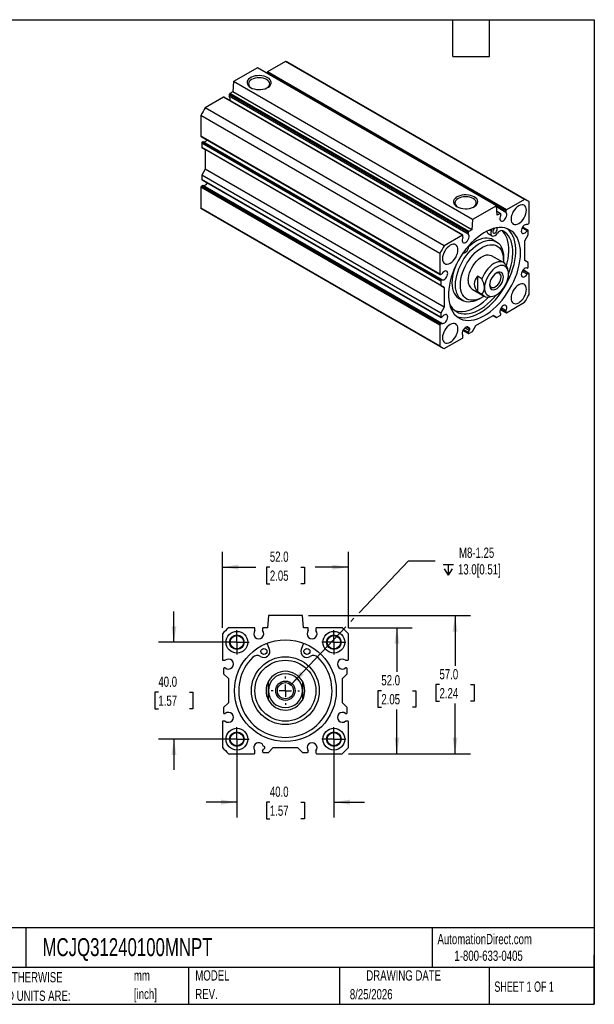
# Model space of a CAD drawing. Header units: millimetres. Extents: x 13 to 546, y 13 to 419.
# Tile 2 of 2: x 309 to 546, y 13 to 419. Entities that reach past the tile are written whole.
import ezdxf

# ---------------------------------------------------------------- set-up
doc = ezdxf.new("R2010")
doc.units = ezdxf.units.MM
doc.header["$LTSCALE"] = 2
doc.linetypes.add('SLD-Center', pattern=[19.05, 15.24, -1.27, 1.27, -1.27])
doc.linetypes.add('SLD-Solid', pattern=[0])
doc.layers.add('CENTER', color=40, linetype='SLD-Center')
doc.layers.add('DIMENSIONS', color=140, linetype='SLD-Solid', lineweight=25)
doc.layers.add('TEXT', color=140, linetype='SLD-Solid', lineweight=25)
doc.styles.add('SLDTEXTSTYLE0', font='TXT', dxfattribs={"width": 0.7})
doc.styles.add('SLDTEXTSTYLE1', font='TXT', dxfattribs={"width": 0.65})
doc.dimstyles.new('SLDDIMSTYLE1', dxfattribs={"dimtxt": 4.316016, "dimasz": 6.604, "dimexe": 0, "dimexo": 0.0625, "dimgap": 1.079004, "dimtad": 0, "dimtih": 1, "dimtoh": 1, "dimdec": 1, "dimrnd": 1e-09, "dimzin": 4, "dimdsep": 46, "dimtxsty": 'SLDTEXTSTYLE0', "dimsah": 1, "dimcen": 0.09, "dimadec": 0, "dimazin": 1, "dimtfac": 1, "dimtdec": 1, "dimtmove": 0, "dimatfit": 0, "dimfxl": 0, "dimfrac": 2, "dimtolj": 1, "dimtzin": 12, "dimarcsym": 0})
doc.dimstyles.new('SLDDIMSTYLE3', dxfattribs={"dimtxt": 4.316016, "dimasz": 6.604, "dimexe": 0, "dimexo": 0.0625, "dimgap": 1.079004, "dimtad": 0, "dimtih": 1, "dimtoh": 1, "dimdec": 1, "dimrnd": 1e-09, "dimzin": 4, "dimdsep": 46, "dimtxsty": 'SLDTEXTSTYLE0', "dimsah": 1, "dimcen": 0.09, "dimadec": 0, "dimazin": 1, "dimtfac": 1, "dimtdec": 1, "dimtofl": 0, "dimtmove": 0, "dimatfit": 3, "dimfxl": 0, "dimfrac": 2, "dimtolj": 1, "dimtzin": 12, "dimarcsym": 0})
doc.dimstyles.new('SLDDIMSTYLE4', dxfattribs={"dimtxt": 4.316016, "dimasz": 6.604, "dimexe": 0, "dimexo": 0.0625, "dimgap": 1.079004, "dimtad": 0, "dimtih": 1, "dimtoh": 1, "dimdec": 1, "dimrnd": 1e-09, "dimzin": 12, "dimdsep": 46, "dimtxsty": 'SLDTEXTSTYLE0', "dimsah": 1, "dimcen": 0, "dimadec": 0, "dimazin": 3, "dimtfac": 1, "dimtdec": 1, "dimtofl": 0, "dimtmove": 0, "dimatfit": 3, "dimfxl": 0, "dimfrac": 2, "dimtolj": 1, "dimtzin": 12, "dimarcsym": 0})

# ---------------------------------------------------------------- blocks, each defined once
blk = doc.blocks.new('SW_NOTE_0')
at = {"layer": 'TEXT', "color": 0, "char_height": 4.233, "attachment_point": 1, "style": 'SLDTEXTSTYLE0'}
for s, insert in [('mm', (0, 5.46)), ('[inch]', (0, -2.19))]:
    blk.add_mtext(s, dxfattribs=dict(at, insert=insert))
blk = doc.blocks.new('SW_NOTE_0_1')
at = {"layer": 'TEXT', "color": 0, "char_height": 4.2333, "attachment_point": 1, "style": 'SLDTEXTSTYLE0'}
for s, insert in [('UNLESS OTHERWISE', (0, 5.46)), ('SPECIFIED UNITS ARE:', (0, -2.19))]:
    blk.add_mtext(s, dxfattribs=dict(at, insert=insert))
blk = doc.blocks.new('SW_NOTE_0_6')
at = {"layer": 'TEXT', "color": 0, "char_height": 4.233, "attachment_point": 1, "style": 'SLDTEXTSTYLE0'}
for s, insert in [('MODEL', (0, 5.46)), ('REV.', (0, -2.19))]:
    blk.add_mtext(s, dxfattribs=dict(at, insert=insert))
blk = doc.blocks.new('_D_7')
at = {"layer": 'DIMENSIONS'}
for p, q in [((372.64, 162.14), (372.64, 174.84)), ((396.1, 162.14), (366.29, 162.14)), ((366.23, 141.55), (364.78, 141.55)), ((364.78, 141.55), (364.78, 134.69)), ((379.06, 141.55), (380.51, 141.55)), ((380.51, 141.55), (380.51, 134.69)), ((364.78, 134.69), (366.23, 134.69)), ((380.51, 134.69), (379.06, 134.69)), ((396.1, 122.14), (366.29, 122.14)), ((372.64, 122.14), (372.64, 109.44))]:
    blk.add_line(p, q, dxfattribs=at)
for points in [[(372.64, 162.14), (373.66, 168.75), (371.63, 168.75)], [(372.64, 122.14), (371.63, 115.54), (373.66, 115.54)]]:
    blk.add_solid(points, dxfattribs=at)
at = {"layer": 'DIMENSIONS', "char_height": 4.233, "attachment_point": 1, "style": 'SLDTEXTSTYLE0'}
for s, insert in [('40.0', (366.23, 147.97)), ('1.57', (366.23, 140.14))]:
    blk.add_mtext(s, dxfattribs=dict(at, insert=insert))
blk = doc.blocks.new('_D_8')
at = {"layer": 'DIMENSIONS'}
for p, q in [((398.64, 119.6), (398.64, 89.79)), ((438.64, 119.6), (438.64, 89.79)), ((398.64, 96.14), (385.94, 96.14)), ((412.23, 96.14), (410.78, 96.14)), ((410.78, 96.14), (410.78, 89.28)), ((425.06, 96.14), (426.51, 96.14)), ((426.51, 96.14), (426.51, 89.28)), ((438.64, 96.14), (451.34, 96.14)), ((410.78, 89.28), (412.23, 89.28)), ((426.51, 89.28), (425.06, 89.28))]:
    blk.add_line(p, q, dxfattribs=at)
for points in [[(398.64, 96.14), (392.04, 97.16), (392.04, 95.13)], [(438.64, 96.14), (445.25, 95.13), (445.25, 97.16)]]:
    blk.add_solid(points, dxfattribs=at)
at = {"layer": 'DIMENSIONS', "char_height": 4.233, "attachment_point": 1, "style": 'SLDTEXTSTYLE0'}
for s, insert in [('40.0', (412.23, 102.57)), ('1.57', (412.23, 94.74))]:
    blk.add_mtext(s, dxfattribs=dict(at, insert=insert))
blk = doc.blocks.new('_D_9')
at = {"layer": 'DIMENSIONS'}
for p, q in [((444.61, 168.14), (470.99, 168.14)), ((464.64, 168.14), (464.64, 149.97)), ((458.23, 142.14), (456.78, 142.14)), ((456.78, 142.14), (456.78, 135.28)), ((471.06, 142.14), (472.51, 142.14)), ((472.51, 142.14), (472.51, 135.28)), ((456.78, 135.28), (458.23, 135.28)), ((464.64, 116.14), (464.64, 134.32)), ((472.51, 135.28), (471.06, 135.28)), ((444.61, 116.14), (470.99, 116.14))]:
    blk.add_line(p, q, dxfattribs=at)
for points in [[(464.64, 168.14), (463.63, 161.54), (465.66, 161.54)], [(464.64, 116.14), (465.66, 122.75), (463.63, 122.75)]]:
    blk.add_solid(points, dxfattribs=at)
at = {"layer": 'DIMENSIONS', "char_height": 4.233, "attachment_point": 1, "style": 'SLDTEXTSTYLE0'}
for s, insert in [('52.0', (458.23, 148.57)), ('2.05', (458.23, 140.74))]:
    blk.add_mtext(s, dxfattribs=dict(at, insert=insert))
blk = doc.blocks.new('_D_10')
at = {"layer": 'DIMENSIONS'}
for p, q in [((428.18, 173.14), (494.99, 173.14)), ((488.64, 173.14), (488.64, 152.47)), ((482.23, 144.64), (480.78, 144.64)), ((480.78, 144.64), (480.78, 137.78)), ((495.06, 144.64), (496.51, 144.64)), ((496.51, 144.64), (496.51, 137.78)), ((480.78, 137.78), (482.23, 137.78)), ((488.64, 116.14), (488.64, 136.82)), ((496.51, 137.78), (495.06, 137.78)), ((444.61, 116.14), (494.99, 116.14))]:
    blk.add_line(p, q, dxfattribs=at)
for points in [[(488.64, 173.14), (487.63, 166.54), (489.66, 166.54)], [(488.64, 116.14), (489.66, 122.75), (487.63, 122.75)]]:
    blk.add_solid(points, dxfattribs=at)
at = {"layer": 'DIMENSIONS', "char_height": 4.233, "attachment_point": 1, "style": 'SLDTEXTSTYLE0'}
for s, insert in [('57.0', (482.23, 151.07)), ('2.24', (482.23, 143.24))]:
    blk.add_mtext(s, dxfattribs=dict(at, insert=insert))
blk = doc.blocks.new('SW_SYMBOL_HOLE_DEPTH')
at = {"layer": 'DIMENSIONS', "color": 0}
for p, q in [((0, 1750), (1600, 1750)), ((800, 1750), (800, 150)), ((200, 1110), (800, 150)), ((1400, 1110), (800, 150))]:
    blk.add_line(p, q, dxfattribs=at)
blk = doc.blocks.new('_D_11')
at = {"layer": 'DIMENSIONS'}
for p, q in [((449.04, 174.25), (469.39, 195.75)), ((469.39, 195.75), (480.5, 195.75)), ((445.69, 170.72), (446.94, 172.04)), ((420.93, 144.56), (443.6, 168.5))]:
    blk.add_line(p, q, dxfattribs=at)
blk.add_solid([(420.93, 144.56), (426.21, 148.65), (424.73, 150.05)], dxfattribs=at)
at = {"layer": 'DIMENSIONS', "xscale": 0.002688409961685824, "yscale": 0.002688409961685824, "zscale": 0.002688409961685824}
blk.add_blockref('SW_SYMBOL_HOLE_DEPTH', (483.68, 189.46), dxfattribs=at)
at = {"layer": 'DIMENSIONS', "char_height": 4.233, "attachment_point": 1, "style": 'SLDTEXTSTYLE0'}
for s, insert in [('M8-1.25', (490.28, 201.21)), ('13.0[0.51]', (489.85, 194.35))]:
    blk.add_mtext(s, dxfattribs=dict(at, insert=insert))
blk = doc.blocks.new('_D_12')
at = {"layer": 'DIMENSIONS'}
for p, q in [((392.64, 168.11), (392.64, 199.49)), ((444.64, 168.11), (444.64, 199.49)), ((392.64, 193.14), (406.38, 193.14)), ((412.23, 193.14), (410.78, 193.14)), ((410.78, 193.14), (410.78, 186.28)), ((425.06, 193.14), (426.51, 193.14)), ((426.51, 193.14), (426.51, 186.28)), ((444.64, 193.14), (430.91, 193.14)), ((410.78, 186.28), (412.23, 186.28)), ((426.51, 186.28), (425.06, 186.28))]:
    blk.add_line(p, q, dxfattribs=at)
for points in [[(392.64, 193.14), (399.25, 192.13), (399.25, 194.16)], [(444.64, 193.14), (438.04, 194.16), (438.04, 192.13)]]:
    blk.add_solid(points, dxfattribs=at)
at = {"layer": 'DIMENSIONS', "char_height": 4.233, "attachment_point": 1, "style": 'SLDTEXTSTYLE0'}
for s, insert in [('52.0', (412.23, 199.57)), ('2.05', (412.23, 191.74))]:
    blk.add_mtext(s, dxfattribs=dict(at, insert=insert))
blk = doc.blocks.new('SW_CENTERMARKSYMBOL_0')
at = {"layer": 'CENTER', "color": 0}
for p, q in [((0, 2.54), (0, 4.9985)), ((-2.54, 0), (-4.9985, 0)), ((0, 0), (-2.54, 0)), ((0, 0), (0, 2.54)), ((0, 0), (0, -2.54)), ((0, 0), (2.54, 0)), ((2.54, 0), (4.9985, 0)), ((0, -2.54), (0, -4.9985))]:
    blk.add_line(p, q, dxfattribs=at)
blk = doc.blocks.new('SW_CENTERMARKSYMBOL_1')
at = {"layer": 'CENTER', "color": 0}
for p, q in [((0, 2.54), (0, 4.9985)), ((-2.54, 0), (-4.9985, 0)), ((0, 0), (-2.54, 0)), ((0, 0), (0, 2.54)), ((0, 0), (0, -2.54)), ((0, 0), (2.54, 0)), ((2.54, 0), (4.9985, 0)), ((0, -2.54), (0, -4.9985))]:
    blk.add_line(p, q, dxfattribs=at)
blk = doc.blocks.new('SW_CENTERMARKSYMBOL_2')
at = {"layer": 'CENTER', "color": 0}
for p, q in [((0, 2.54), (0, 4.9985)), ((-2.54, 0), (-4.9985, 0)), ((0, 0), (-2.54, 0)), ((0, 0), (0, 2.54)), ((0, 0), (0, -2.54)), ((0, 0), (2.54, 0)), ((2.54, 0), (4.9985, 0)), ((0, -2.54), (0, -4.9985))]:
    blk.add_line(p, q, dxfattribs=at)
blk = doc.blocks.new('SW_CENTERMARKSYMBOL_3')
at = {"layer": 'CENTER', "color": 0}
for p, q in [((0, 2.54), (0, 4.9985)), ((-2.54, 0), (-4.9985, 0)), ((0, 0), (-2.54, 0)), ((0, 0), (0, 2.54)), ((0, 0), (0, -2.54)), ((0, 0), (2.54, 0)), ((2.54, 0), (4.9985, 0)), ((0, -2.54), (0, -4.9985))]:
    blk.add_line(p, q, dxfattribs=at)
blk = doc.blocks.new('SW_CENTERMARKSYMBOL_4')
at = {"layer": 'CENTER', "color": 0}
for p, q in [((0, 5.08), (0, 5.8635)), ((-5.08, 0), (-5.8635, 0)), ((0, 0), (-2.54, 0)), ((0, 0), (0, 2.54)), ((0, 0), (0, -2.54)), ((0, 0), (2.54, 0)), ((5.08, 0), (5.8635, 0)), ((0, -5.08), (0, -5.8635))]:
    blk.add_line(p, q, dxfattribs=at)

msp = doc.modelspace()

# ---------------------------------------------------------------- linework, layer by layer
for p, q in [((407.1, 399.25), (397.2, 393.54)), ((505.74, 342.31), (407.1, 399.25)), ((418.72, 401.88), (411.23, 397.56)), ((517.36, 344.93), (418.72, 401.88)), ((518.29, 344.45), (419.65, 401.39)), ((509.66, 340.25), (411.02, 397.19)), ((411.02, 397.19), (411.02, 396.99)), ((509.88, 340.61), (411.23, 397.56)), ((397.2, 393.54), (396.89, 389.28)), ((495.84, 336.59), (397.2, 393.54)), ((393.06, 387.07), (385.58, 382.75)), ((491.7, 330.12), (393.06, 387.07)), ((491.85, 330.14), (393.21, 387.08)), ((494.11, 331.27), (395.47, 388.21)), ((395.47, 388.21), (395.47, 387.51)), ((494.11, 330.56), (395.47, 387.51)), ((396.89, 389.28), (395.68, 388.58)), ((494.32, 331.63), (395.68, 388.58)), ((495.53, 332.33), (396.89, 389.28)), ((484.22, 325.8), (385.58, 382.75)), ((482.4, 322.66), (383.76, 379.6)), ((383.76, 379.6), (383.76, 370.96)), ((482.4, 314.02), (383.76, 370.96)), ((383.83, 370.82), (482.47, 313.88)), ((482.76, 311.2), (384.12, 368.14)), ((384.12, 368.14), (384.12, 366.39)), ((482.76, 309.44), (384.12, 366.39)), ((384.12, 366.39), (385.53, 365.57)), ((384.58, 368.66), (384.33, 368.51)), ((482.97, 311.57), (384.33, 368.51)), ((483.22, 311.71), (384.58, 368.66)), ((484.17, 308.63), (385.53, 365.57)), ((385.53, 365.57), (385.53, 357.41)), ((385.53, 357.41), (384.12, 354.96)), ((482.76, 298.01), (384.12, 354.96)), ((384.12, 354.96), (384.12, 353.2)), ((484.17, 300.46), (385.53, 357.41)), ((482.4, 293.03), (383.76, 349.98)), ((383.76, 349.98), (383.76, 341.34)), ((384.58, 350.69), (383.98, 350.34)), ((482.62, 293.4), (383.98, 350.34)), ((482.76, 296.26), (384.12, 353.2)), ((384.18, 353.06), (482.82, 296.12)), ((483.22, 293.75), (384.58, 350.69)), ((505.74, 342.31), (495.84, 336.59)), ((506.05, 338.4), (505.74, 342.31)), ((509.66, 339.55), (505.78, 341.79)), ((517.36, 344.93), (509.88, 340.61)), ((519.17, 335.24), (519.17, 343.88)), ((482.4, 284.39), (383.76, 341.34)), ((384.65, 340.77), (483.29, 283.83)), ((507.41, 339.12), (505.92, 339.98)), ((507.26, 339.1), (505.93, 339.87)), ((507.26, 339.1), (506.05, 338.4)), ((507.47, 338.28), (507.47, 338.98)), ((509.66, 340.25), (509.66, 339.55)), ((495.84, 336.59), (495.53, 332.33)), ((518.61, 332.14), (516.44, 333.4)), ((518.76, 332.16), (516.48, 333.47)), ((518.36, 334.53), (518.96, 334.88)), ((491.7, 330.12), (484.22, 325.8)), ((491.92, 329.3), (491.92, 330)), ((494.11, 331.27), (494.11, 330.56)), ((495.53, 332.33), (494.32, 331.63)), ((502.28, 330.85), (503.9, 329.92)), ((503.49, 331.82), (502.73, 332.26)), ((503.71, 332.64), (503.49, 331.82)), ((518.36, 331.99), (516.31, 333.18)), ((517.41, 327.81), (518.82, 330.26)), ((518.61, 332.14), (518.36, 331.99)), ((518.82, 330.26), (518.82, 332.02)), ((505.73, 327.45), (504.25, 328.3)), ((517.41, 319.65), (517.41, 327.81)), ((482.4, 322.66), (482.4, 314.02)), ((508.68, 318.82), (503.73, 321.68)), ((508.63, 319.89), (508.63, 321.04)), ((518.82, 318.83), (517.41, 319.65)), ((518.82, 317.08), (518.82, 318.83)), ((482.62, 313.89), (483.22, 314.25)), ((499.73, 312.2), (497.96, 313.22)), ((497.96, 313.22), (497.96, 306.89)), ((510.48, 315.67), (510.35, 316.1)), ((518.36, 314.03), (516.31, 315.21)), ((518.96, 314.38), (516.64, 315.72)), ((519.11, 314.4), (516.69, 315.79)), ((518.36, 316.56), (518.61, 316.71)), ((518.96, 314.38), (518.36, 314.03)), ((519.17, 305.62), (519.17, 314.26)), ((482.76, 311.2), (482.76, 309.44)), ((482.76, 309.44), (484.17, 308.63)), ((483.22, 311.71), (482.97, 311.57)), ((484.17, 308.63), (484.17, 300.46)), ((495.73, 307.82), (500.68, 304.96)), ((497.96, 306.89), (499.73, 305.87)), ((503.04, 304.69), (504.3, 304.98)), ((490.25, 304.05), (491.73, 303.2)), ((498.73, 303.9), (499.73, 304.47)), ((509.88, 298.15), (517.36, 302.47)), ((484.17, 300.46), (482.76, 298.01)), ((482.76, 298.01), (482.76, 296.26)), ((497.25, 292.91), (504.33, 296.99)), ((505.74, 296.17), (504.32, 296.99)), ((504.33, 296.99), (505.74, 296.17)), ((505.74, 296.17), (507.26, 297.05)), ((507.31, 299.54), (509.73, 298.14)), ((509.66, 298.28), (507.34, 299.62)), ((507.47, 297.42), (507.47, 297.71)), ((509.66, 298.98), (507.62, 300.16)), ((509.66, 298.98), (509.66, 298.28)), ((482.4, 293.03), (482.4, 284.39)), ((483.22, 293.75), (482.62, 293.4)), ((482.97, 296.14), (483.22, 296.28)), ((495.84, 290.46), (497.25, 292.91)), ((491.89, 290.88), (494.17, 289.57)), ((491.92, 288.03), (491.92, 288.73)), ((494.11, 289.7), (491.93, 290.96)), ((494.11, 290), (492.06, 291.18)), ((494.42, 290.87), (492.66, 291.88)), ((494.42, 291.68), (493.36, 292.29)), ((494.11, 290), (494.11, 289.7)), ((494.32, 289.58), (495.84, 290.46)), ((484.22, 283.34), (491.7, 287.66)), ((411.64, 173.14), (411.21, 168.14)), ((425.64, 173.14), (411.64, 173.14)), ((426.08, 168.14), (425.64, 173.14)), ((405.79, 168.14), (395.21, 168.14)), ((406.09, 166.98), (406.09, 167.84)), ((409.19, 167.84), (409.19, 166.98)), ((411.21, 168.14), (409.49, 168.14)), ((427.79, 168.14), (426.08, 168.14)), ((428.09, 166.98), (428.09, 167.84)), ((431.19, 167.84), (431.19, 166.98)), ((442.07, 168.14), (431.49, 168.14)), ((392.64, 165.57), (392.64, 154.99)), ((444.64, 154.99), (444.64, 165.57)), ((412.12, 159.19), (411.18, 161.77)), ((426.1, 161.77), (425.16, 159.19)), ((392.94, 154.69), (393.8, 154.69)), ((443.49, 154.69), (444.34, 154.69)), ((393.14, 151.29), (393.14, 149.14)), ((393.8, 151.59), (393.44, 151.59)), ((443.84, 151.59), (443.49, 151.59)), ((444.14, 149.14), (444.14, 151.29)), ((393.14, 149.14), (395.14, 147.14)), ((395.14, 147.14), (395.14, 137.14)), ((442.14, 147.14), (444.14, 149.14)), ((442.14, 137.14), (442.14, 147.14)), ((395.14, 137.14), (393.14, 135.14)), ((393.14, 135.14), (393.14, 132.99)), ((444.14, 135.14), (442.14, 137.14)), ((444.14, 132.99), (444.14, 135.14)), ((393.44, 132.69), (393.8, 132.69)), ((443.49, 132.69), (443.84, 132.69)), ((392.64, 129.29), (392.64, 118.71)), ((393.8, 129.59), (392.94, 129.59)), ((444.34, 129.59), (443.49, 129.59)), ((444.64, 118.71), (444.64, 129.29)), ((411.64, 116.64), (413.64, 118.64)), ((413.64, 118.64), (423.64, 118.64)), ((423.64, 118.64), (425.64, 116.64)), ((395.21, 116.14), (405.79, 116.14)), ((406.09, 116.44), (406.09, 117.3)), ((409.19, 117.3), (409.19, 116.94)), ((409.49, 116.64), (411.64, 116.64)), ((425.64, 116.64), (427.79, 116.64)), ((428.09, 116.94), (428.09, 117.3)), ((431.19, 117.3), (431.19, 116.44)), ((431.49, 116.14), (442.07, 116.14))]:
    msp.add_line(p, q)
at = {"flags": 128}
for points in [[(404.28, 391.09), (404.99, 390.75), (405.79, 390.5), (406.66, 390.33), (407.57, 390.25), (408.49, 390.28), (409.39, 390.4), (410.23, 390.61), (410.99, 390.91), (411.64, 391.29), (412.16, 391.73), (412.54, 392.21), (412.75, 392.73), (412.79, 393.26), (412.66, 393.79), (412.37, 394.29), (411.92, 394.76), (411.33, 395.17), (410.62, 395.51), (409.82, 395.76), (408.95, 395.93), (408.04, 396.01), (407.12, 395.98), (406.22, 395.86), (405.38, 395.65), (404.62, 395.35), (403.97, 394.97), (403.45, 394.53), (403.07, 394.05), (402.86, 393.53), (402.82, 393), (402.95, 392.47), (403.24, 391.97), (403.69, 391.5), (404.28, 391.09)], [(411.11, 390.97), (411.45, 391.23), (411.86, 391.67), (412.11, 392.15), (412.19, 392.64), (412.11, 393.13), (411.86, 393.61), (411.45, 394.05), (410.91, 394.43), (410.24, 394.75), (409.48, 394.98), (408.66, 395.13), (407.81, 395.17), (406.95, 395.13), (406.13, 394.98), (405.37, 394.75), (404.7, 394.43), (404.16, 394.05), (403.75, 393.61), (403.5, 393.13), (403.42, 392.64), (403.5, 392.15), (403.75, 391.67), (404.16, 391.23), (404.5, 390.97)], [(489.48, 341.9), (490.19, 341.57), (491, 341.31), (491.87, 341.14), (492.78, 341.06), (493.7, 341.09), (494.6, 341.21), (495.44, 341.43), (496.2, 341.73), (496.85, 342.1), (497.37, 342.54), (497.74, 343.03), (497.95, 343.54), (498, 344.07), (497.87, 344.6), (497.58, 345.1), (497.13, 345.57), (496.54, 345.98), (495.83, 346.32), (495.03, 346.58), (494.15, 346.74), (493.24, 346.82), (492.32, 346.79), (491.43, 346.67), (490.58, 346.46), (489.82, 346.16), (489.17, 345.78), (488.65, 345.34), (488.28, 344.86), (488.07, 344.34), (488.03, 343.81), (488.16, 343.28), (488.45, 342.78), (488.9, 342.31), (489.48, 341.9)], [(496.31, 341.78), (496.66, 342.04), (497.07, 342.48), (497.32, 342.96), (497.4, 343.45), (497.32, 343.95), (497.07, 344.42), (496.66, 344.86), (496.12, 345.24), (495.45, 345.56), (494.69, 345.79), (493.87, 345.94), (493.01, 345.99), (492.16, 345.94), (491.33, 345.79), (490.57, 345.56), (489.91, 345.24), (489.36, 344.86), (488.96, 344.42), (488.71, 343.95), (488.62, 343.45), (488.71, 342.96), (488.96, 342.48), (489.36, 342.04), (489.71, 341.78)], [(518.11, 340.47), (518.05, 341.15), (517.87, 341.74), (517.58, 342.2), (517.18, 342.53), (516.7, 342.71), (516.15, 342.73), (515.55, 342.6), (514.93, 342.31), (514.31, 341.88), (513.71, 341.32), (513.16, 340.67), (512.68, 339.93), (512.29, 339.15), (511.99, 338.34), (511.81, 337.55), (511.75, 336.8), (511.81, 336.11), (511.99, 335.53), (512.29, 335.06), (512.68, 334.74), (513.16, 334.56), (513.71, 334.54), (514.31, 334.67), (514.93, 334.96), (515.55, 335.39), (516.15, 335.94), (516.7, 336.6), (517.18, 337.33), (517.58, 338.12), (517.87, 338.92), (518.05, 339.72), (518.11, 340.47)], [(507.47, 338.28), (507.25, 337.75), (507.13, 337.23), (507.13, 336.75), (507.25, 336.36), (507.47, 336.09), (507.78, 335.96), (508.16, 335.98), (508.57, 336.14), (508.98, 336.45), (509.35, 336.86), (509.66, 337.35), (509.89, 337.88), (510, 338.41), (510, 338.88), (509.89, 339.27), (509.66, 339.55)], [(515.64, 322.71), (515.58, 324.19), (515.41, 325.6), (515.12, 326.91), (514.72, 328.12), (514.21, 329.23), (513.59, 330.21), (512.88, 331.07), (512.07, 331.8), (511.17, 332.39), (510.19, 332.84), (509.14, 333.14), (508.02, 333.29), (506.85, 333.29), (505.63, 333.14), (504.37, 332.85), (503.08, 332.4), (501.77, 331.82), (500.46, 331.09), (499.15, 330.23), (497.85, 329.25), (496.58, 328.15), (495.34, 326.94), (494.14, 325.63), (492.99, 324.23), (491.9, 322.75), (490.89, 321.2), (489.95, 319.59), (489.09, 317.95), (488.33, 316.27), (487.66, 314.58), (487.1, 312.89), (486.65, 311.2), (486.3, 309.54), (486.07, 307.91), (485.95, 306.33), (485.95, 304.82), (486.07, 303.37), (486.3, 302.01), (486.65, 300.75), (487.1, 299.59), (487.66, 298.54), (488.33, 297.62), (489.09, 296.82), (489.95, 296.16), (490.89, 295.64), (491.9, 295.27), (492.99, 295.04), (494.14, 294.97), (495.34, 295.04), (496.58, 295.26), (497.85, 295.63), (499.15, 296.15), (500.46, 296.81), (501.77, 297.6), (503.08, 298.52), (504.37, 299.56), (505.63, 300.72), (506.85, 301.98), (508.02, 303.34), (509.14, 304.78), (510.19, 306.3), (511.17, 307.87), (512.07, 309.5), (512.88, 311.16), (513.59, 312.85), (514.21, 314.54), (514.72, 316.24), (515.12, 317.91), (515.41, 319.56), (515.58, 321.16), (515.64, 322.71)], [(518.36, 334.53), (518.01, 334.58), (517.61, 334.49), (517.2, 334.25), (516.8, 333.89), (516.46, 333.43), (516.19, 332.91), (516.02, 332.38), (515.96, 331.88), (516.02, 331.44), (516.19, 331.1), (516.46, 330.9), (516.8, 330.84), (517.2, 330.94), (517.61, 331.17), (518.01, 331.54), (518.36, 331.99)], [(489.38, 296.58), (490.16, 296.33), (491.27, 296.12), (492.45, 296.07), (493.67, 296.18), (494.94, 296.43), (496.23, 296.84), (497.55, 297.39), (498.88, 298.09), (500.21, 298.93), (501.53, 299.9), (502.83, 300.99), (504.09, 302.19), (505.31, 303.5), (506.49, 304.9), (507.6, 306.39), (508.64, 307.95), (509.6, 309.56), (510.48, 311.23), (511.26, 312.92), (511.95, 314.63), (512.52, 316.35), (512.99, 318.06), (513.35, 319.74), (513.59, 321.39), (513.71, 322.99), (513.72, 324.53), (513.6, 326), (513.37, 327.37), (513.02, 328.65), (512.55, 329.83), (511.98, 330.88), (511.3, 331.81), (510.52, 332.61), (510.29, 332.8)], [(491.92, 329.3), (491.69, 328.77), (491.58, 328.25), (491.58, 327.77), (491.69, 327.38), (491.92, 327.11), (492.23, 326.98), (492.6, 326.99), (493.01, 327.16), (493.42, 327.47), (493.8, 327.88), (494.11, 328.37), (494.33, 328.9), (494.45, 329.43), (494.45, 329.9), (494.33, 330.29), (494.11, 330.56)], [(503.49, 331.82), (503.39, 331.21), (503.42, 330.66), (503.59, 330.22), (503.88, 329.93), (504.27, 329.8), (504.72, 329.85), (505.21, 330.07), (505.69, 330.45), (506.14, 330.95)], [(505.03, 333.02), (504.91, 332.92), (504.62, 332.59), (504.4, 332.18), (504.28, 331.77), (504.28, 331.39), (504.4, 331.11), (504.62, 330.96), (504.91, 330.96), (505.23, 331.11), (505.55, 331.39), (505.81, 331.77), (505.98, 332.19), (506.04, 332.59), (506.04, 332.59)], [(509.85, 317.49), (510.2, 318.78), (510.53, 320.39), (510.75, 321.95), (510.86, 323.47), (510.84, 324.92), (510.71, 326.3), (510.46, 327.59), (510.1, 328.79), (509.63, 329.87), (509.05, 330.83), (508.37, 331.67), (507.92, 332.1)], [(510.69, 314.24), (510.82, 314.58), (511.38, 316.22), (511.82, 317.84), (512.16, 319.45), (512.38, 321.02), (512.48, 322.53), (512.47, 323.99), (512.34, 325.36), (512.09, 326.65), (511.73, 327.85), (511.26, 328.93), (510.68, 329.89), (509.99, 330.73), (509.22, 331.44), (508.35, 332)], [(489.83, 324.14), (489.77, 324.82), (489.59, 325.41), (489.29, 325.87), (488.9, 326.2), (488.42, 326.38), (487.87, 326.4), (487.27, 326.27), (486.65, 325.98), (486.03, 325.55), (485.43, 325), (484.88, 324.34), (484.4, 323.6), (484, 322.82), (483.71, 322.01), (483.53, 321.22), (483.47, 320.47), (483.53, 319.79), (483.71, 319.2), (484, 318.74), (484.4, 318.41), (484.88, 318.23), (485.43, 318.21), (486.03, 318.34), (486.65, 318.63), (487.27, 319.06), (487.87, 319.61), (488.42, 320.27), (488.9, 321.01), (489.29, 321.79), (489.59, 322.6), (489.77, 323.39), (489.83, 324.14)], [(488.83, 309.61), (488.89, 310.88), (489.06, 312.2), (489.35, 313.56), (489.74, 314.94), (490.25, 316.32), (490.85, 317.7), (491.54, 319.04), (492.32, 320.34), (493.17, 321.58), (494.09, 322.75), (495.06, 323.83), (496.08, 324.81), (497.13, 325.68), (498.19, 326.43), (499.26, 327.05), (500.33, 327.53), (501.38, 327.87), (502.39, 328.06), (503.37, 328.1), (504.28, 328), (505.14, 327.74), (505.92, 327.34), (506.61, 326.8), (507.21, 326.12), (507.71, 325.31), (508.11, 324.39), (508.4, 323.37), (508.57, 322.25), (508.63, 321.04)], [(490.83, 309.61), (490.89, 310.82), (491.06, 312.07), (491.35, 313.37), (491.74, 314.67), (492.24, 315.98), (492.84, 317.28), (493.53, 318.54), (494.29, 319.75), (495.13, 320.9), (496.03, 321.96), (496.98, 322.94), (497.96, 323.8), (498.97, 324.55), (499.98, 325.17), (501, 325.65), (501.99, 326), (502.96, 326.19), (503.88, 326.24), (504.75, 326.13), (505.56, 325.88), (506.29, 325.48), (506.93, 324.95), (507.48, 324.28), (507.93, 323.48), (508.27, 322.58), (508.5, 321.57), (508.61, 320.47), (508.61, 319.29), (508.59, 318.87)], [(504.25, 328.3), (503.66, 328.59), (502.81, 328.85), (501.89, 328.96), (500.92, 328.91), (499.9, 328.72), (498.86, 328.38), (497.79, 327.9), (496.72, 327.28), (495.65, 326.54), (494.61, 325.67), (494.34, 325.42)], [(491.79, 322.56), (491.7, 322.43), (491.57, 322.25)], [(494.07, 311.48), (494.13, 312.47), (494.31, 313.51), (494.61, 314.57), (495.01, 315.63), (495.52, 316.68), (496.11, 317.68), (496.78, 318.63), (497.52, 319.49), (498.3, 320.24), (499.11, 320.89), (499.94, 321.4), (500.76, 321.77), (501.56, 321.99), (502.32, 322.05), (503.02, 321.96), (503.66, 321.72), (503.73, 321.68)], [(489.15, 318.07), (488.77, 317.18), (488.27, 315.79), (487.87, 314.41), (487.59, 313.06), (487.41, 311.73), (487.35, 310.46), (487.41, 309.26), (487.59, 308.14), (487.87, 307.11), (488.27, 306.19), (488.77, 305.39), (489.37, 304.71), (490.07, 304.17), (490.25, 304.05)], [(509.63, 317.91), (509.16, 318.47), (508.58, 318.88), (507.91, 319.12), (507.17, 319.2), (506.37, 319.1), (505.54, 318.84), (504.68, 318.43), (503.82, 317.85), (502.98, 317.15), (502.18, 316.32), (501.44, 315.38), (500.78, 314.37), (500.2, 313.3), (499.73, 312.2)], [(510.69, 314.14), (510.63, 315), (510.45, 315.76), (510.15, 316.42), (509.74, 316.95), (509.24, 317.34), (508.65, 317.58), (507.99, 317.67), (507.27, 317.6), (506.51, 317.37), (505.74, 317), (504.97, 316.48), (504.21, 315.83), (503.49, 315.08), (502.83, 314.23), (502.24, 313.3), (501.73, 312.33), (501.33, 311.33), (501.03, 310.33), (500.85, 309.35), (500.79, 308.42)], [(483.22, 311.71), (483.57, 311.66), (483.97, 311.75), (484.38, 311.99), (484.78, 312.35), (485.12, 312.81), (485.39, 313.33), (485.56, 313.86), (485.62, 314.36), (485.56, 314.8), (485.39, 315.14), (485.12, 315.34), (484.78, 315.4), (484.38, 315.3), (483.97, 315.07), (483.57, 314.7), (483.22, 314.25)], [(500.79, 308.42), (500.85, 307.56), (501.03, 306.8), (501.33, 306.14), (501.73, 305.61), (502.24, 305.22), (502.83, 304.98), (503.49, 304.89), (504.21, 304.96), (504.97, 305.19), (505.74, 305.56), (506.51, 306.08), (507.27, 306.73), (507.99, 307.49), (508.65, 308.34), (509.24, 309.26), (509.74, 310.23), (510.15, 311.23), (510.45, 312.23), (510.63, 313.21), (510.69, 314.14)], [(508.57, 312.91), (508.51, 313.56), (508.32, 314.1), (508.03, 314.52), (507.63, 314.8), (507.15, 314.93), (506.61, 314.89), (506.04, 314.7), (505.44, 314.36), (504.87, 313.88), (504.33, 313.29), (503.85, 312.62), (503.45, 311.88), (503.16, 311.12), (502.97, 310.36), (502.91, 309.65), (502.97, 309), (503.16, 308.46), (503.45, 308.04), (503.85, 307.76), (504.33, 307.64), (504.87, 307.67), (505.44, 307.86), (506.04, 308.2), (506.61, 308.68), (507.15, 309.27), (507.63, 309.95), (508.03, 310.68), (508.32, 311.44), (508.51, 312.2), (508.57, 312.91)], [(518.36, 316.56), (518.01, 316.62), (517.61, 316.52), (517.2, 316.29), (516.8, 315.92), (516.46, 315.47), (516.19, 314.95), (516.02, 314.42), (515.96, 313.91), (516.02, 313.47), (516.19, 313.14), (516.46, 312.94), (516.8, 312.88), (517.2, 312.97), (517.61, 313.21), (518.01, 313.57), (518.36, 314.03)], [(498.73, 303.9), (498.19, 303.6), (497.13, 303.12), (496.08, 302.78), (495.06, 302.59), (494.09, 302.55), (493.17, 302.66), (492.32, 302.92), (491.54, 303.32), (490.85, 303.86), (490.25, 304.54), (489.74, 305.34), (489.35, 306.26), (489.06, 307.29), (488.89, 308.41), (488.83, 309.61)], [(500.59, 305.02), (499.98, 304.62), (498.97, 304.07), (497.96, 303.66), (496.98, 303.39), (496.03, 303.27), (495.13, 303.3), (494.29, 303.48), (493.53, 303.8), (492.84, 304.27), (492.24, 304.87), (491.74, 305.61), (491.35, 306.46), (491.06, 307.42), (490.89, 308.47), (490.83, 309.61)], [(502.92, 309.94), (502.97, 309.63), (503.14, 309.16), (503.42, 308.8), (503.8, 308.59), (504.24, 308.52), (504.74, 308.61), (505.26, 308.84), (505.78, 309.21), (506.28, 309.7), (506.73, 310.28), (507.1, 310.93), (507.38, 311.6), (507.55, 312.28), (507.61, 312.91)], [(518.11, 307.81), (518.05, 308.49), (517.87, 309.07), (517.58, 309.54), (517.18, 309.87), (516.7, 310.05), (516.15, 310.07), (515.55, 309.93), (514.93, 309.65), (514.31, 309.22), (513.71, 308.66), (513.16, 308.01), (512.68, 307.27), (512.29, 306.49), (511.99, 305.68), (511.81, 304.89), (511.75, 304.13), (511.81, 303.45), (511.99, 302.87), (512.29, 302.4), (512.68, 302.07), (513.16, 301.9), (513.71, 301.87), (514.31, 302.01), (514.93, 302.3), (515.55, 302.73), (516.15, 303.28), (516.7, 303.94), (517.18, 304.67), (517.58, 305.46), (517.87, 306.26), (518.05, 307.06), (518.11, 307.81)], [(486.32, 301.93), (486.39, 301.79), (486.94, 300.8), (487.6, 299.93), (488.36, 299.2), (489.2, 298.6), (490.13, 298.15), (491.14, 297.84), (492.22, 297.69), (493.35, 297.68), (494.53, 297.83), (495.74, 298.13), (496.99, 298.58), (498.25, 299.17), (499.51, 299.9), (500.77, 300.77), (502.02, 301.76), (503.23, 302.86), (504.41, 304.07), (505.55, 305.38), (505.65, 305.52)], [(488.48, 299.1), (488.51, 299.09), (489.52, 298.78), (490.59, 298.63), (491.72, 298.62), (492.9, 298.77), (494.12, 299.07), (495.36, 299.52), (496.62, 300.11), (497.89, 300.84), (499.15, 301.71), (500.39, 302.7), (501.61, 303.8), (502.4, 304.6)], [(509.66, 298.98), (509.89, 299.51), (510, 300.03), (510, 300.51), (509.89, 300.9), (509.66, 301.17), (509.35, 301.3), (508.98, 301.28), (508.57, 301.11), (508.16, 300.81), (507.78, 300.4), (507.47, 299.9), (507.25, 299.37), (507.13, 298.85), (507.13, 298.37), (507.25, 297.98), (507.47, 297.71)], [(483.22, 293.75), (483.57, 293.69), (483.97, 293.79), (484.38, 294.03), (484.78, 294.39), (485.12, 294.85), (485.39, 295.36), (485.56, 295.89), (485.62, 296.4), (485.56, 296.84), (485.39, 297.17), (485.12, 297.38), (484.78, 297.43), (484.38, 297.34), (483.97, 297.1), (483.57, 296.74), (483.22, 296.28)], [(489.83, 291.48), (489.77, 292.16), (489.59, 292.75), (489.29, 293.21), (488.9, 293.54), (488.42, 293.72), (487.87, 293.74), (487.27, 293.61), (486.65, 293.32), (486.03, 292.89), (485.43, 292.34), (484.88, 291.68), (484.4, 290.94), (484, 290.16), (483.71, 289.35), (483.53, 288.56), (483.47, 287.81), (483.53, 287.12), (483.71, 286.54), (484, 286.07), (484.4, 285.75), (484.88, 285.57), (485.43, 285.55), (486.03, 285.68), (486.65, 285.97), (487.27, 286.4), (487.87, 286.95), (488.42, 287.61), (488.9, 288.34), (489.29, 289.13), (489.59, 289.93), (489.77, 290.73), (489.83, 291.48)], [(494.42, 291.68), (494.25, 292.04), (493.97, 292.27), (493.61, 292.33), (493.19, 292.22), (492.75, 291.96), (492.34, 291.56), (491.99, 291.06), (491.73, 290.51), (491.59, 289.95), (491.57, 289.44), (491.68, 289.02), (491.92, 288.73)], [(494.42, 290.87), (494.57, 290.97), (494.7, 291.13), (494.78, 291.31), (494.81, 291.5), (494.78, 291.65), (494.7, 291.74), (494.57, 291.75), (494.42, 291.68)]]:
    msp.add_lwpolyline(points, dxfattribs=at)
for centre, radius in [((398.64, 162.14), 4.5), ((438.64, 162.14), 4.5), ((398.64, 162.14), 3), ((398.64, 162.14), 2.83), ((398.64, 162.14), 2.75), ((418.64, 142.14), 21), ((438.64, 162.14), 3), ((438.64, 162.14), 2.82), ((438.64, 162.14), 2.75), ((409.77, 158.33), 1.25), ((427.51, 158.33), 1.25), ((418.64, 142.14), 14), ((418.64, 142.14), 12.59), ((418.64, 142.14), 4), ((418.64, 142.14), 3.32), ((398.64, 122.14), 4.5), ((438.64, 122.14), 4.5), ((398.64, 122.14), 3), ((398.64, 122.14), 2.83), ((398.64, 122.14), 2.75), ((438.64, 122.14), 3), ((438.64, 122.14), 2.82), ((438.64, 122.14), 2.75)]:
    msp.add_circle(centre, radius)
for centre, radius, start, end in [((413.8, 391.26), 11.7, 60.0054, 65.1428), ((411.48, 397.17), 0.461, 122.6055, 177.3945), ((393.15, 386.94), 0.151, 65.6929, 125.6176), ((395.93, 388.19), 0.461, 122.6055, 177.3945), ((394.18, 386.47), 1.65, 331.4587, 38.9184), ((437.12, 350.9), 60.59, 148.2817, 151.7183), ((383.91, 370.94), 0.144, 172.7442, 235.9436), ((384.58, 368.12), 0.461, 122.6055, 177.3945), ((384.8, 370.37), 1.72, 262.6762, 326.9615), ((384.22, 349.96), 0.461, 122.6055, 177.3945), ((384.26, 353.18), 0.144, 172.7442, 235.9436), ((384.78, 352.53), 1.85, 263.856, 335.0092), ((512.45, 334.33), 11.69, 54.8449, 65.1444), ((390.5, 350.9), 11.69, 234.8456, 240.0008), ((507.34, 339), 0.131, 350.786, 129.2033), ((510.12, 340.23), 0.461, 122.6055, 177.3945), ((518.71, 335.26), 0.461, 302.6055, 357.3945), ((491.79, 330.02), 0.131, 350.786, 129.2033), ((494.57, 331.24), 0.461, 122.6055, 177.3945), ((502.92, 331.81), 1.15, 180.0063, 236.0817), ((505.45, 332.67), 0.588, 352.0769, 56.6109), ((507.91, 330.07), 1.98, 77.1494, 153.5135), ((518.69, 332.04), 0.131, 350.786, 129.2033), ((535.76, 293.95), 60.59, 148.2817, 151.7183), ((491.05, 325.8), 3.33, 282.8459, 1.7196), ((491.49, 325.48), 2.01, 308.7407, 335.4607), ((518.36, 317.1), 0.461, 302.6055, 357.3945), ((482.53, 314), 0.131, 170.786, 309.2033), ((506.2, 313.15), 1.43, 350.4445, 119.9314), ((519.05, 314.28), 0.131, 350.786, 129.2033), ((483.22, 311.18), 0.461, 122.6055, 177.3945), ((498.02, 311.07), 3.97, 173.9482, 234.7396), ((502.22, 307.63), 3.04, 215.1525, 285.6196), ((465.82, 334.33), 60.59, 328.2817, 331.7183), ((507.01, 297.44), 0.461, 302.6055, 357.3945), ((509.79, 298.26), 0.131, 170.786, 309.2033), ((482.87, 293.01), 0.461, 122.6055, 177.3945), ((482.89, 296.24), 0.131, 170.786, 309.2033), ((491.28, 291.5), 3.2, 332.0549, 348.6487), ((494.24, 289.68), 0.131, 170.786, 309.2033), ((491.45, 288.05), 0.461, 302.6055, 357.3945), ((489.13, 293.95), 11.69, 234.8449, 245.1444), ((418.64, 142.14), 35, 132.0246, 137.9754), ((407.64, 165.64), 2.05, 139.1214, 40.8786), ((405.79, 167.84), 0.3, 0, 90), ((409.49, 167.84), 0.3, 90, 180), ((429.64, 165.64), 2.05, 139.1214, 40.8786), ((427.79, 167.84), 0.3, 0, 90), ((431.49, 167.84), 0.3, 90, 180), ((418.64, 142.14), 35, 42.0246, 47.9754), ((409.77, 158.33), 2.5, 236.2131, 19.9663), ((427.51, 158.33), 2.5, 160.0337, 303.7869), ((392.94, 154.99), 0.3, 180, 270), ((395.14, 153.14), 2.05, 229.1214, 130.8786), ((418.64, 142.14), 19.25, 134.0714, 45.9286), ((406.99, 154.18), 2.5, 56.2131, 134.0714), ((430.29, 154.18), 2.5, 45.9286, 123.7869), ((442.14, 153.14), 2.05, 49.1214, 310.8786), ((444.34, 154.99), 0.3, 270, 0), ((393.44, 151.29), 0.3, 90, 180), ((443.84, 151.29), 0.3, 0, 90), ((418.64, 142.14), 8, 28.955, 151.045), ((418.64, 142.14), 7, 0, 180), ((418.64, 142.14), 8, 151.045, 208.955), ((418.64, 142.14), 8, 331.045, 28.955), ((418.64, 142.14), 7, 180, 0), ((418.64, 142.14), 8, 208.955, 331.045), ((393.44, 132.99), 0.3, 180, 270), ((395.14, 131.14), 2.05, 229.1214, 130.8786), ((442.14, 131.14), 2.05, 49.1214, 310.8786), ((443.84, 132.99), 0.3, 270, 0), ((392.94, 129.29), 0.3, 90, 180), ((444.34, 129.29), 0.3, 0, 90), ((418.64, 142.14), 35, 222.0246, 227.9754), ((407.64, 118.64), 2.05, 14.0095, 220.8786), ((407.64, 118.64), 2.05, 319.1214, 345.9905), ((409.69, 118.64), 0.5, 262.9953, 97.0047), ((429.64, 118.64), 2.05, 319.1214, 220.8786), ((418.64, 142.14), 35, 312.0246, 317.9754), ((405.79, 116.44), 0.3, 270, 0), ((409.49, 116.94), 0.3, 180, 270), ((427.79, 116.94), 0.3, 270, 0), ((431.49, 116.44), 0.3, 180, 270)]:
    msp.add_arc(centre, radius, start, end)
msp.add_ellipse((507.86, 310.06), major_axis=(11.31, 0), ratio=0.577382, start_param=2.636232, end_param=3.646953)
for points, knots in [([(509.63, 317.91), (509.79, 317.55), (510.07, 316.94), (510.26, 316.32), (510.34, 316.07)], [0, 0, 0, 0, 0.598477, 1, 1, 1, 1]), ([(500.79, 308.42), (500.79, 308.48), (500.79, 308.59), (500.78, 308.76), (500.76, 308.93), (500.74, 309.11), (500.71, 309.3), (500.68, 309.48), (500.64, 309.68), (500.59, 309.87), (500.54, 310.08), (500.44, 310.41), (500.28, 310.89), (500.03, 311.53), (499.83, 311.97), (499.73, 312.2)], [0, 0, 0, 0, 0.047376, 0.095135, 0.143367, 0.19216, 0.241599, 0.291764, 0.342734, 0.394583, 0.447381, 0.501195, 0.653911, 0.819856, 1, 1, 1, 1]), ([(499.73, 305.87), (499.78, 305.92), (499.88, 306.03), (500.01, 306.19), (500.13, 306.35), (500.25, 306.52), (500.35, 306.69), (500.44, 306.86), (500.53, 307.04), (500.6, 307.23), (500.66, 307.42), (500.7, 307.61), (500.74, 307.81), (500.77, 308.01), (500.79, 308.21), (500.79, 308.35), (500.79, 308.42)], [0, 0, 0, 0, 0.085074, 0.167594, 0.247646, 0.325326, 0.400739, 0.474, 0.545235, 0.614578, 0.682178, 0.748194, 0.812797, 0.876168, 0.938502, 1, 1, 1, 1]), ([(411.64, 142.14), (411.64, 142.21), (411.64, 142.34), (411.64, 142.54), (411.64, 142.75), (411.64, 142.95), (411.64, 143.16), (411.64, 143.36), (411.64, 143.57), (411.64, 143.78), (411.64, 143.99), (411.64, 144.33), (411.64, 144.8), (411.64, 145.41), (411.64, 145.81), (411.64, 146.02)], [0, 0, 0, 0, 0.047376, 0.095135, 0.143367, 0.19216, 0.241599, 0.291764, 0.342734, 0.394583, 0.447381, 0.501195, 0.653911, 0.819856, 1, 1, 1, 1]), ([(425.64, 146.02), (425.64, 145.92), (425.64, 145.73), (425.64, 145.43), (425.64, 145.15), (425.64, 144.86), (425.64, 144.58), (425.64, 144.3), (425.64, 144.02), (425.64, 143.74), (425.64, 143.47), (425.64, 143.2), (425.64, 142.93), (425.64, 142.67), (425.64, 142.4), (425.64, 142.23), (425.64, 142.14)], [0, 0, 0, 0, 0.085074, 0.167594, 0.247646, 0.325326, 0.400739, 0.474, 0.545235, 0.614578, 0.682178, 0.748194, 0.812797, 0.876168, 0.938502, 1, 1, 1, 1]), ([(411.64, 138.27), (411.64, 138.37), (411.64, 138.56), (411.64, 138.85), (411.64, 139.14), (411.64, 139.43), (411.64, 139.71), (411.64, 139.99), (411.64, 140.27), (411.64, 140.54), (411.64, 140.82), (411.64, 141.09), (411.64, 141.35), (411.64, 141.62), (411.64, 141.88), (411.64, 142.06), (411.64, 142.14)], [0, 0, 0, 0, 0.085074, 0.167594, 0.247646, 0.325326, 0.400739, 0.474, 0.545235, 0.614578, 0.682178, 0.748194, 0.812797, 0.876168, 0.938502, 1, 1, 1, 1]), ([(425.64, 142.14), (425.64, 142.08), (425.64, 141.94), (425.64, 141.74), (425.64, 141.54), (425.64, 141.33), (425.64, 141.13), (425.64, 140.92), (425.64, 140.72), (425.64, 140.51), (425.64, 140.3), (425.64, 139.96), (425.64, 139.48), (425.64, 138.88), (425.64, 138.48), (425.64, 138.27)], [0, 0, 0, 0, 0.047376, 0.095135, 0.143367, 0.19216, 0.241599, 0.291764, 0.342734, 0.394583, 0.447381, 0.501195, 0.653911, 0.819856, 1, 1, 1, 1])]:
    msp.add_open_spline(points, degree=3, knots=knots)
at = {"layer": 'TEXT'}
for p, q in [((12.7, 419.1), (546.1, 419.1)), ((487.68, 403.86), (487.68, 419.1)), ((502.92, 403.86), (502.92, 419.1)), ((546.1, 419.1), (546.1, 12.7)), ((487.68, 403.86), (502.92, 403.86)), ((546.1, 44.25), (12.7, 44.25)), ((311.52, 44.25), (311.52, 27.94)), ((479.15, 44.25), (479.15, 27.94)), ((546.1, 12.7), (546.1, 33.02)), ((546.1, 27.94), (12.7, 27.94)), ((378.6, 27.94), (378.6, 12.7)), ((440.93, 27.94), (440.93, 12.7)), ((502.7, 27.94), (502.7, 12.7)), ((12.7, 12.7), (546.1, 12.7))]:
    msp.add_line(p, q, dxfattribs=at)

# ---------------------------------------------------------------- block references
at = {"layer": 'CENTER'}
for name, p in [('SW_CENTERMARKSYMBOL_0', (398.64, 162.14)), ('SW_CENTERMARKSYMBOL_3', (438.64, 162.14)), ('SW_CENTERMARKSYMBOL_4', (418.64, 142.14)), ('SW_CENTERMARKSYMBOL_1', (398.64, 122.14)), ('SW_CENTERMARKSYMBOL_2', (438.64, 122.14))]:
    msp.add_blockref(name, p, dxfattribs=at)
at = {"layer": 'TEXT'}
for name, p in [('SW_NOTE_0_1', (285.74, 20.54)), ('SW_NOTE_0', (356.13, 21.27)), ('SW_NOTE_0_6', (381.47, 21.27))]:
    msp.add_blockref(name, p, dxfattribs=at)

# ---------------------------------------------------------------- texts
for s, insert, char_height, attachment_point, style in [('AutomationDirect.com', (481.39, 41.75), 4.2333, 1, 'SLDTEXTSTYLE0'), ('MCJQ31240100MNPT', (318.42, 40), 7.4083, 1, 'SLDTEXTSTYLE0'), ('1-800-633-0405', (488.38, 34.87), 4.2333, 1, 'SLDTEXTSTYLE0'), ('DRAWING DATE', (467.45, 26.73), 4.2333, 2, 'SLDTEXTSTYLE0'), ('SHEET 1 OF 1', (504.88, 22.1), 4.2333, 1, 'SLDTEXTSTYLE1'), ('8/25/2026', (445.23, 18.98), 4.233, 1, 'SLDTEXTSTYLE0')]:
    msp.add_mtext(s, dxfattribs=dict(at, insert=insert, char_height=char_height, attachment_point=attachment_point, style=style))

# ---------------------------------------------------------------- dimensions: what is measured, and where the dimension line sits
at = {"layer": 'DIMENSIONS'}
for base, p1, p2, dimstyle, picture, middle in [((392.64, 193.14), (444.64, 165.57), (392.64, 165.57), 'SLDDIMSTYLE3', '_D_12', (418.64, 193.14)), ((438.64, 96.14), (398.64, 122.14), (438.64, 122.14), 'SLDDIMSTYLE1', '_D_8', (418.64, 96.14))]:
    dim = msp.add_linear_dim(base=base, p1=p1, p2=p2, dimstyle=dimstyle, dxfattribs=at)
    dim.commit()
    dim.dimension.update_dxf_attribs({"geometry": picture, "text_midpoint": middle, "dimtype": 160})
dim = msp.add_diameter_dim_2p(p1=(416.36, 139.73), p2=(420.93, 144.56), text='M8-1.25\\P{\\fGDT;x}13.0[0.51]', dimstyle='SLDDIMSTYLE4', override={"dimpost": '<>'}, dxfattribs=at)
dim.commit()
dim.dimension.update_dxf_attribs({"geometry": '_D_11', "text_midpoint": (502.15, 195.75), "dimtype": 163})
for base, p1, p2, dimstyle, picture, middle in [((372.64, 122.14), (398.64, 162.14), (398.64, 122.14), 'SLDDIMSTYLE1', '_D_7', (372.64, 141.55)), ((488.64, 173.14), (442.07, 116.14), (425.64, 173.14), 'SLDDIMSTYLE3', '_D_10', (488.64, 144.64)), ((464.64, 168.14), (442.07, 116.14), (442.07, 168.14), 'SLDDIMSTYLE3', '_D_9', (464.64, 142.14))]:
    dim = msp.add_linear_dim(base=base, p1=p1, p2=p2, angle=90, dimstyle=dimstyle, dxfattribs=at)
    dim.commit()
    dim.dimension.update_dxf_attribs({"geometry": picture, "text_midpoint": middle, "dimtype": 160})

doc.saveas('drawing.dxf')
